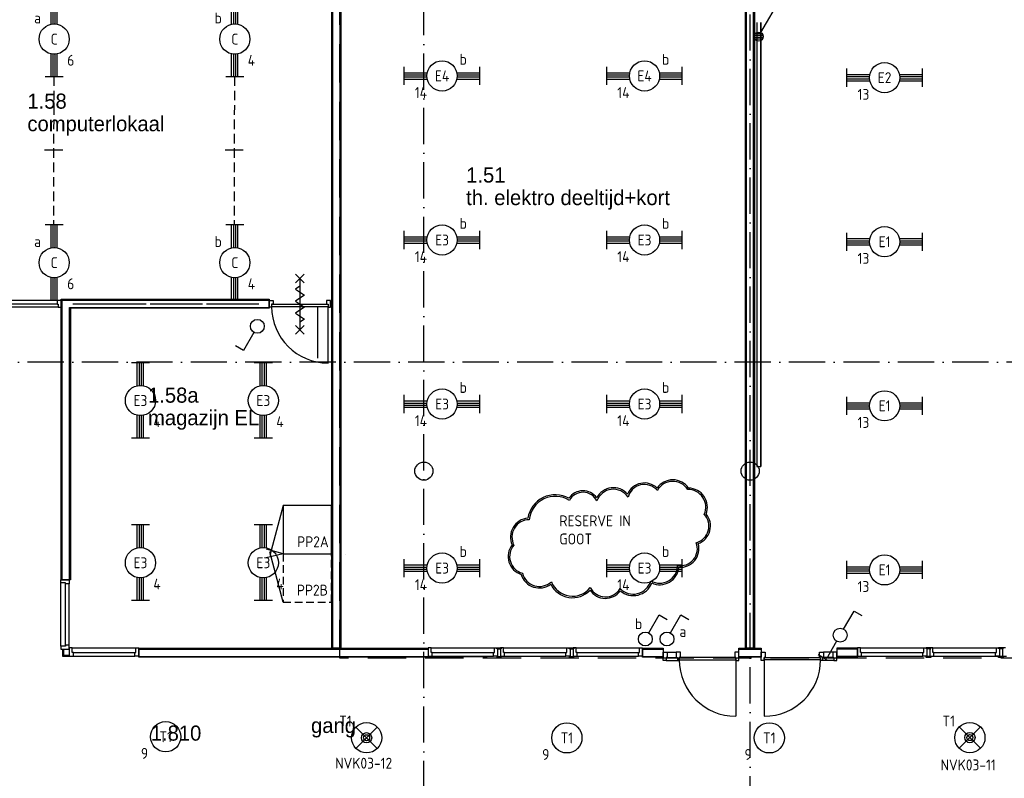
# Model space of a CAD drawing. Header units: millimetres. Extents: x -6587 to 112313, y 244 to 84344.
# Tile 48 of 55: x 77486 to 93781, y 43823 to 56372. Entities that reach past the tile are written whole.
import ezdxf
from ezdxf.enums import TextEntityAlignment as Align

# ---------------------------------------------------------------- set-up
doc = ezdxf.new("R2010")
doc.units = ezdxf.units.MM
doc.header["$LTSCALE"] = 100
doc.linetypes.add('DASHDOT', pattern=[9, 6, -1.5, 0, -1.5])
doc.linetypes.add('HIDDEN', pattern=[9.525, 6.35, -3.175])
doc.layers.get('0').update_dxf_attribs({"linetype": 'CONTINUOUS'})
for name, color, linetype in [('AL$1----_ALGEMEEN', 7, 'CONTINUOUS'), ('AL$7----_STRAMIEN', 1, 'DASHDOT'), ('AL22----_BINNENWAND', 7, 'CONTINUOUS'), ('AL28----_KONSTRUKTIE', 3, 'CONTINUOUS'), ('AL32----_BINNENKOZ', 7, 'CONTINUOUS'), ('AL32----_DRAAIR', 7, 'CONTINUOUS'), ('AL32----_DRAAIRICHTING', 1, 'CONTINUOUS'), ('AL65----_BEVEILIGING', 7, 'CONTINUOUS'), ('BOUW', 8, 'CONTINUOUS'), ('EA61303-_ARCEER', 1, 'CONTINUOUS'), ('EB63101-_ATTRIB', 2, 'CONTINUOUS'), ('EB63102-_ATTRIB', 2, 'CONTINUOUS'), ('EB63501-_ATTRIB', 2, 'CONTINUOUS'), ('EL63101-_LICHT-ARM', 3, 'CONTINUOUS'), ('EL63102-_LICHT-SCH', 3, 'CONTINUOUS'), ('EL63104-_LICHT-ASP230V', 3, 'CONTINUOUS'), ('EL63501-_NOODVRL-ARM', 3, 'CONTINUOUS'), ('LIJN025', 10, 'CONTINUOUS'), ('LIJN035', 50, 'CONTINUOUS'), ('LIJN070', 130, 'CONTINUOUS'), ('RUIMTEBOEK-1EB-WANDGOOT', 3, 'CONTINUOUS')]:
    doc.layers.add(name, color=color, linetype=linetype)
doc.styles.add('1_8', font='iso', dxfattribs={"width": 0.7, "height": 1.8})
doc.styles.add('2_0', font='iso', dxfattribs={"height": 200})
doc.styles.add('BURO-025', font='BUROFONT.shx', dxfattribs={"height": 250})
doc.styles.add('NORATT', font='isocp.shx')
doc.styles.get("Standard").update_dxf_attribs({"font": 'iso.shx'})

# ---------------------------------------------------------------- blocks, each defined once
blk = doc.blocks.new('EJ3T20')
at = {"color": 0}
for p, q in [((-6.25, -1.5), (-6.25, 1.5)), ((-6.25, -1.5), (-6.25, 1.5)), ((-6.25, 0.52), (-2.44, 0.52)), ((-6.25, 0.52), (-2.44, 0.52)), ((-6.25, 0.17), (-2.49, 0.17)), ((-6.25, 0.17), (-2.49, 0.17)), ((2.44, 0.52), (6.25, 0.52)), ((2.44, 0.52), (6.25, 0.52)), ((2.49, 0.17), (6.25, 0.17)), ((2.49, 0.17), (6.25, 0.17)), ((6.25, -1.5), (6.25, 1.5)), ((6.25, -1.5), (6.25, 1.5)), ((-6.25, -0.17), (-2.49, -0.17)), ((-6.25, -0.17), (-2.49, -0.17)), ((-6.25, -0.52), (-2.44, -0.52)), ((-6.25, -0.52), (-2.44, -0.52)), ((2.44, -0.52), (6.25, -0.52)), ((2.44, -0.52), (6.25, -0.52)), ((2.49, -0.17), (6.25, -0.17)), ((2.49, -0.17), (6.25, -0.17))]:
    blk.add_line(p, q, dxfattribs=at)
blk.add_circle((0, 0), 2.5, dxfattribs=at)
blk.add_circle((0, 0), 2.5, dxfattribs=at)
at = {"style": 'NORATT', "flags": 9}
blk.add_attdef('GELIJK', text='', height=1.8, dxfattribs=at).set_placement((3.5, 5), align=Align.MIDDLE_CENTER)
at = {"color": 6}
for tag, style, flags, p in [('SCHAK', 'NORATT', 8, (3.5, 2.75)), ('SCHAK', '1_8', 8, (3.5, 2.75)), ('A_CODE', 'NORATT', 8, (0, 0)), ('A_CODE', '1_8', 8, (0, 0)), ('GROEP', 'NORATT', 8, (-3.5, -2.75)), ('GROEP', '1_8', 8, (-3.5, -2.75)), ('KAST', 'NORATT', 9, (3.5, -2.75)), ('KAST', '1_8', 9, (3.5, -2.75))]:
    blk.add_attdef(tag, text='', height=1.8, dxfattribs=dict(at, style=style, flags=flags)).set_placement(p, align=Align.MIDDLE)
blk = doc.blocks.new('ES3S1')
blk.add_lwpolyline([(0.58, 1), (2.31, 4), (3.61, 3.25)])
blk.add_lwpolyline([(0.58, 1), (2.31, 4), (3.61, 3.25)])
blk.add_circle((0, 0), 1.15)
blk.add_circle((0, 0), 1.15)
for tag, style, flags, p in [('SCHAK', 'NORATT', 8, (3, 5.5)), ('SCHAK', '1_8', 8, (3, 5.5)), ('KAST', 'NORATT', 9, (-3, 0.5)), ('KAST', '1_8', 9, (-3, 0.5)), ('M_CODE', 'NORATT', 9, (0, 0)), ('M_CODE', '1_8', 9, (0, 0)), ('DOEL', 'NORATT', 9, (-3, -2)), ('DOEL', '1_8', 9, (-3, -2)), ('GROEP', 'NORATT', 9, (-3, -4.5)), ('GROEP', '1_8', 9, (-3, -4.5))]:
    blk.add_attdef(tag, text='', height=1.8, dxfattribs=dict(style=style, flags=flags)).set_placement(p, align=Align.MIDDLE_CENTER)
blk = doc.blocks.new('ES3SW')
for points in [[(0.58, 1), (2.31, 4), (3.61, 3.25)], [(-0.58, -1), (-2.31, -4), (-3.61, -3.25)]]:
    blk.add_lwpolyline(points)
blk.add_circle((0, 0), 1.15)
at = {"style": '1_8'}
for tag, flags, p in [('SCHAK', 8, (3, 5.5)), ('KAST', 9, (-3, 0.5)), ('M_CODE', 9, (0, 0)), ('DOEL', 9, (-3, -2)), ('GROEP', 9, (-3, -4.5))]:
    blk.add_attdef(tag, text='', height=1.8, dxfattribs=dict(at, flags=flags)).set_placement(p, align=Align.MIDDLE_CENTER)
blk = doc.blocks.new('ES3G00')
blk.add_circle((0, 0), 2.5)
at = {"color": 6, "style": '1_8'}
for tag, flags, p in [('SCHAK', 8, (3.5, 2.75)), ('A_CODE', 8, (0, 0)), ('GROEP', 8, (-3.5, -2.75)), ('KAST', 9, (3.5, -2.75))]:
    blk.add_attdef(tag, text='', height=1.8, dxfattribs=dict(at, flags=flags)).set_placement(p, align=Align.MIDDLE)
blk = doc.blocks.new('ES3G01')
at = {"color": 0}
for p, q in [((-1.77, 1.77), (1.77, -1.77)), ((1.77, 1.77), (-1.77, -1.77))]:
    blk.add_line(p, q, dxfattribs=at)
at = {"color": 6}
blk.add_lwpolyline([(1.77, -1.77), (1.75, -1.75)], dxfattribs=at)
blk.add_circle((0, 0), 2.5)
at = {"color": 0}
for radius in [0.85, 0.5]:
    blk.add_circle((0, 0), radius, dxfattribs=at)
at = {"color": 6, "style": '1_8'}
for tag, flags, p in [('A_CODE', 8, (-3.5, 2.75)), ('SCHAK', 8, (3.5, 2.75)), ('GROEP', 8, (-3.5, -2.75)), ('KAST', 9, (3.5, -2.75))]:
    blk.add_attdef(tag, text='', height=1.8, dxfattribs=dict(at, flags=flags)).set_placement(p, align=Align.MIDDLE)
blk = doc.blocks.new('EH100000')
at = {"linetype": 'ByBlock'}
for p, q in [((1, 0.5), (0, 0.5)), ((1, 0.5, 1), (0, 0.5, 1)), ((0, -0.5, 1), (1, -0.5, 1)), ((1, -0.5), (0, -0.5))]:
    blk.add_line(p, q, dxfattribs=at)
at = {"linetype": 'ByBlock', "invisible_edges": 15}
for points in [[(1, -0.5), (0, -0.5), (0, 0.5), (1, 0.5)], [(0, 0.5), (1, 0.5), (1, 0.5, 1), (0, 0.5, 1)], [(0, -0.5, 1), (1, -0.5, 1), (1, -0.5), (0, -0.5)]]:
    blk.add_3dface(points, dxfattribs=at)
at = {"linetype": 'ByBlock', "style": '2_0', "flags": 8}
blk.add_attdef('FUNCTIE', text='', height=0.5, dxfattribs=at).set_placement((0.5, 0), align=Align.MIDDLE)
at = {"linetype": 'ByBlock', "flags": 9}
blk.add_attdef('SCHOT', text='', height=0.5, dxfattribs=at).set_placement((0.5, 0), align=Align.MIDDLE)
blk = doc.blocks.new('EH100005')
blk.add_lwpolyline([(-1, -0.5), (0, -0.5), (0, 0.5), (-1, 0.5)])
at = {"style": '2_0', "flags": 9}
blk.add_attdef('HULPSTUK', text='', height=0.5, dxfattribs=at).set_placement((0, 0), align=Align.MIDDLE)
blk = doc.blocks.new('ES111201')
for p, q in [((0.38, 0.65), (5.5, 9.53)), ((0.73, 0.15), (-0.73, 0.15)), ((0.6, 0.45), (-0.6, 0.45)), ((0.73, -0.15), (-0.73, -0.15)), ((0.6, -0.45), (-0.6, -0.45))]:
    blk.add_line(p, q)
for points in [[(2.57, 5.45), (5.5, 9.53), (3.43, 4.95)], [(3.22, 5.07), (4.63, 8.01), (2.78, 5.32)]]:
    blk.add_lwpolyline(points, close=True)
blk.add_circle((0, 0), 0.75)

msp = doc.modelspace()

# ---------------------------------------------------------------- hatches: boundary and pattern name
at = {"layer": 'RUIMTEBOEK-1EB-WANDGOOT'}
h = msp.add_hatch(dxfattribs=at)
h.set_pattern_fill('LINE,N', color=1, scale=20, angle=225, style=0)
h.set_pattern_definition([(225, (89717.5, 48980), (44.9013, -44.9013), [])])
edge = h.paths.add_edge_path()
edge.add_line((89750, 48980), (89750, 56325))
edge = h.paths.add_edge_path()
edge.add_line((89750, 56325), (89685, 56325))
edge = h.paths.add_edge_path()
edge.add_line((89685, 56325), (89685, 48980))
edge = h.paths.add_edge_path()
edge.add_line((89685, 48980), (89750, 48980))

# ---------------------------------------------------------------- linework, layer by layer
at = {"layer": 'AL$1----_ALGEMEEN', "color": 8}
msp.add_line((82879.8, 47526.6), (82880, 47526.6), dxfattribs=at)
at = {"layer": 'AL$7----_STRAMIEN', "color": 1}
for p, q in [((84174.8, 7509.2), (84174.8, 76734.4)), ((89574.8, 40558.9), (89574.8, 61094.4)), ((98018.3, 50705), (37273.1, 50705))]:
    msp.add_line(p, q, dxfattribs=at)
at = {"layer": 'AL22----_BINNENWAND', "color": 8}
for p, q in [((82649.8, 45975), (82649.8, 57794)), ((82799.8, 57794), (82799.8, 45975)), ((89496.8, 45975), (89496.8, 56852)), ((89646.8, 56852), (89646.8, 45975)), ((78174.8, 47106.9), (78174.8, 51748)), ((78174.8, 51748), (81615.8, 51748)), ((81615.8, 51748), (81615.8, 51598)), ((81615.8, 51598), (78324.8, 51598)), ((78324.8, 51598), (78324.8, 47106.9)), ((78324.8, 47106.9), (78174.8, 47106.9)), ((79456.8, 45975), (84243.2, 45975)), ((79456.8, 45825), (79456.8, 45975)), ((82799.8, 45975), (82649.8, 45975)), ((84243.7, 45975), (84243.7, 45825)), ((87793.7, 45975), (88135.8, 45975.1)), ((87793.7, 45825), (87793.7, 45975)), ((88135.8, 45975.1), (88135.8, 45825.1)), ((89386.8, 45975), (89756.8, 45975)), ((89386.8, 45825), (89386.8, 45975)), ((89646.8, 45975), (89496.8, 45975)), ((89756.8, 45975), (89756.8, 45825)), ((91350, 45975), (91007.9, 45975.1)), ((91007.9, 45975.1), (91007.9, 45825.1)), ((91007.9, 45975.1), (91007.9, 45825.1)), ((91350, 45975), (91007.9, 45975.1)), ((91350, 45825), (91350, 45975)), ((91350, 45825), (91350, 45975)), ((84238.3, 45825), (79456.8, 45825)), ((88135.8, 45825.1), (87793.7, 45825)), ((89756.8, 45825), (89386.8, 45825)), ((91007.9, 45825.1), (91350, 45825)), ((91007.9, 45825.1), (91350, 45825))]:
    msp.add_line(p, q, dxfattribs=at)
at = {"layer": 'AL22----_BINNENWAND', "color": 8, "linetype": 'Continuous'}
for p, q in [((82664.8, 57794), (82664.8, 45975)), ((82784.8, 57794), (82784.8, 45975)), ((89511.8, 45975), (89511.8, 56852)), ((89631.8, 45975), (89631.8, 56852)), ((78189.8, 47106.9), (78189.8, 51733)), ((78189.8, 51733), (81615.8, 51733)), ((78309.8, 47106.9), (78309.8, 51613)), ((78309.8, 51613), (81615.8, 51613)), ((79456.8, 45960), (84243.2, 45960)), ((87793.7, 45960), (88135.8, 45960.1)), ((89386.8, 45960), (89756.8, 45960)), ((91350, 45960), (91007.9, 45960.1)), ((91350, 45960), (91007.9, 45960.1)), ((79456.8, 45840), (85221.7, 45840)), ((87793.7, 45840), (88135.8, 45840.1)), ((89386.8, 45840), (89756.8, 45840)), ((91350, 45840), (91007.9, 45840.1)), ((91350, 45840), (91007.9, 45840.1))]:
    msp.add_line(p, q, dxfattribs=at)
at = {"layer": 'AL22----_BINNENWAND', "color": 8}
msp.add_circle((89574.8, 48905), 150, dxfattribs=at)
at = {"layer": 'AL28----_KONSTRUKTIE', "color": 8}
msp.add_circle((84174.7, 48905), 150, dxfattribs=at)
at = {"layer": 'AL32----_BINNENKOZ', "color": 8}
for p, q in [((78107.8, 51730), (77340.3, 51730)), ((78107.8, 51667), (77340.3, 51667)), ((78366.8, 51673), (79576.8, 51673)), ((79643.8, 51673), (80510.8, 51673)), ((80577.8, 51673), (81444.8, 51673)), ((81615.8, 51616), (81615.8, 51730)), ((81615.8, 51730), (81682.8, 51730)), ((81655.8, 51667), (82589.8, 51667)), ((81682.8, 51667), (81655.8, 51667)), ((81655.8, 51667), (81655.8, 51616)), ((81682.8, 51730), (81682.8, 51667)), ((82629.8, 51730), (82562.8, 51730)), ((82562.8, 51730), (82562.8, 51667)), ((82562.8, 51667), (82589.8, 51667)), ((82589.8, 51667), (82589.8, 51616)), ((82629.8, 51616), (82629.8, 51730)), ((78124.8, 51616), (77323.3, 51616)), ((81655.8, 51616), (81615.8, 51616)), ((81655.8, 51627), (82589.8, 51627)), ((82411.8, 51616), (82411.8, 50771)), ((82589.8, 51616), (82629.8, 51616)), ((84243.7, 45982), (84243.7, 45843)), ((84293.7, 45982), (84243.7, 45982)), ((84293.7, 45906), (84293.7, 45982)), ((84293.7, 45982), (85343.7, 45982)), ((85343.7, 45906), (85343.7, 45982)), ((85343.7, 45982), (85393.7, 45982)), ((85393.7, 45982), (85393.7, 45843)), ((91350, 45982), (91350, 45843)), ((91400, 45982), (91350, 45982)), ((91400, 45982), (91350, 45982)), ((91350, 45982), (91350, 45843)), ((91400, 45982), (92450, 45982)), ((91400, 45906), (91400, 45982)), ((91400, 45982), (92450, 45982)), ((91400, 45906), (91400, 45982)), ((92450, 45906), (92450, 45982)), ((92450, 45982), (92500, 45982)), ((92450, 45982), (92500, 45982)), ((92450, 45906), (92450, 45982)), ((92499.9, 45980.5), (92487.4, 45980.5)), ((92487.4, 45980.5), (92487.4, 45962.5)), ((92487.4, 45980.5), (92487.4, 45962.5)), ((92499.9, 45980.5), (92487.4, 45980.5)), ((92562.5, 45980.5), (92499.9, 45980.5)), ((92562.5, 45980.5), (92499.9, 45980.5)), ((92550, 45962.5), (92499.9, 45962.5)), ((92499.9, 45962.5), (92499.9, 45957)), ((92499.9, 45962.5), (92499.9, 45957)), ((92550, 45962.5), (92499.9, 45962.5)), ((92500, 45982), (92500, 45843)), ((92500, 45982), (92500, 45843)), ((92600, 45982), (92550, 45982)), ((92550, 45982), (92550, 45843)), ((92550, 45962.5), (92562.5, 45962.5)), ((92550, 45957), (92550, 45962.5)), ((92550, 45957), (92550, 45962.5)), ((92550, 45962.5), (92562.5, 45962.5)), ((92562.5, 45962.5), (92562.5, 45980.5)), ((92562.5, 45962.5), (92562.5, 45980.5)), ((92600, 45906), (92600, 45982)), ((92600, 45982), (93225.9, 45982)), ((92610, 45982), (93683.4, 45982)), ((93104.4, 45982), (93650, 45982)), ((93650, 45982), (93700, 45982)), ((93650, 45906), (93650, 45982)), ((93687.4, 45980.5), (93687.4, 45962.5)), ((93699.9, 45980.5), (93687.4, 45980.5)), ((93762.5, 45980.5), (93699.9, 45980.5)), ((93699.9, 45962.5), (93699.9, 45957)), ((93750, 45962.5), (93699.9, 45962.5)), ((93700, 45982), (93700, 45843)), ((93800, 45982), (93750, 45982)), ((93750, 45982), (93750, 45843)), ((93750, 45957), (93750, 45962.5)), ((93750, 45962.5), (93762.5, 45962.5)), ((93762.5, 45962.5), (93762.5, 45980.5)), ((78192.8, 45952), (78192.8, 45843)), ((78210.8, 45861), (78192.8, 45843)), ((78192.8, 45843), (78316.7, 45843)), ((78210.8, 45952), (78210.8, 45861)), ((78210.8, 45861), (78316.7, 45861)), ((84243.7, 45843), (84310.7, 45843)), ((84310.7, 45906), (84293.7, 45906)), ((84310.7, 45843), (84310.7, 45906)), ((84310.7, 45906), (85326.7, 45906)), ((84310.7, 45843), (85326.7, 45843)), ((85326.7, 45843), (85326.7, 45906)), ((85326.7, 45906), (85343.7, 45906)), ((85393.7, 45843), (85326.7, 45843)), ((88135.8, 45773.5), (88135.8, 45912.5)), ((88135.8, 45912.5), (88202.8, 45912.5)), ((88202.8, 45824.5), (88185.8, 45824.5)), ((88185.8, 45824.5), (88185.8, 45773.5)), ((88202.8, 45912.5), (88352.8, 45912.5)), ((88202.8, 45912.5), (88202.8, 45824.5)), ((88202.8, 45824.5), (88352.8, 45824.5)), ((88419.8, 45912.5), (88352.8, 45912.5)), ((88352.8, 45912.5), (88352.8, 45824.5)), ((88352.8, 45824.5), (88369.8, 45824.5)), ((88369.8, 45824.5), (88369.8, 45773.5)), ((88402.8, 45824.5), (88402.8, 45784.5)), ((89336.8, 45824.5), (88402.8, 45824.5)), ((88402.8, 45773.5), (88402.8, 45824.5)), ((88402.8, 45824.5), (88419.8, 45824.5)), ((88419.8, 45824.5), (88419.8, 45912.5)), ((89386.8, 45912.5), (89319.8, 45912.5)), ((89319.8, 45912.5), (89319.8, 45824.5)), ((89319.8, 45824.5), (89336.8, 45824.5)), ((89336.8, 45784.5), (89336.8, 45824.5)), ((89336.8, 45824.5), (89336.8, 45773.5)), ((89386.8, 45773.5), (89386.8, 45912.5)), ((89756.9, 45773.5), (89756.9, 45912.5)), ((89756.9, 45912.5), (89823.9, 45912.5)), ((89823.9, 45824.5), (89806.9, 45824.5)), ((89806.9, 45824.5), (89806.9, 45773.5)), ((89806.9, 45784.5), (89806.9, 45824.5)), ((89806.9, 45824.5), (90740.9, 45824.5)), ((89823.9, 45912.5), (89823.9, 45824.5)), ((90723.9, 45824.5), (90723.9, 45912.5)), ((90723.9, 45912.5), (90790.9, 45912.5)), ((90723.9, 45912.5), (90790.9, 45912.5)), ((90723.9, 45824.5), (90723.9, 45912.5)), ((90740.9, 45824.5), (90723.9, 45824.5)), ((90740.9, 45824.5), (90723.9, 45824.5)), ((90740.9, 45773.5), (90740.9, 45824.5)), ((90740.9, 45824.5), (90740.9, 45784.5)), ((90740.9, 45824.5), (90740.9, 45784.5)), ((90740.9, 45773.5), (90740.9, 45824.5)), ((90790.9, 45824.5), (90773.9, 45824.5)), ((90773.9, 45824.5), (90773.9, 45773.5)), ((90773.9, 45824.5), (90773.9, 45773.5)), ((90790.9, 45824.5), (90773.9, 45824.5)), ((90940.9, 45912.5), (90790.9, 45912.5)), ((90790.9, 45912.5), (90790.9, 45824.5)), ((90940.9, 45912.5), (90790.9, 45912.5)), ((90790.9, 45912.5), (90790.9, 45824.5)), ((90940.9, 45824.5), (90790.9, 45824.5)), ((90940.9, 45824.5), (90790.9, 45824.5)), ((91007.9, 45912.5), (90940.9, 45912.5)), ((90940.9, 45912.5), (90940.9, 45824.5)), ((90940.9, 45912.5), (90940.9, 45824.5)), ((91007.9, 45912.5), (90940.9, 45912.5)), ((90940.9, 45824.5), (90957.9, 45824.5)), ((90940.9, 45824.5), (90957.9, 45824.5)), ((90957.9, 45824.5), (90957.9, 45773.5)), ((90957.9, 45824.5), (90957.9, 45773.5)), ((91007.9, 45773.5), (91007.9, 45912.5)), ((91007.9, 45773.5), (91007.9, 45912.5)), ((91350, 45843), (91417, 45843)), ((91350, 45843), (91417, 45843)), ((91417, 45906), (91400, 45906)), ((91417, 45906), (91400, 45906)), ((91417, 45906), (92433, 45906)), ((91417, 45843), (91417, 45906)), ((91417, 45906), (92433, 45906)), ((91417, 45843), (91417, 45906)), ((91417, 45843), (92433, 45843)), ((91417, 45843), (92433, 45843)), ((92433, 45843), (92433, 45906)), ((92433, 45906), (92450, 45906)), ((92433, 45906), (92450, 45906)), ((92433, 45843), (92433, 45906)), ((92500, 45843), (92433, 45843)), ((92500, 45843), (92433, 45843)), ((92487.4, 45819.5), (92487.4, 45837.5)), ((92487.4, 45819.5), (92487.4, 45837.5)), ((92499.9, 45819.5), (92487.4, 45819.5)), ((92499.9, 45819.5), (92487.4, 45819.5)), ((92499.9, 45837.5), (92499.9, 45843)), ((92499.9, 45837.5), (92499.9, 45843)), ((92550, 45837.5), (92499.9, 45837.5)), ((92550, 45837.5), (92499.9, 45837.5)), ((92562.5, 45819.5), (92499.9, 45819.5)), ((92562.5, 45819.5), (92499.9, 45819.5)), ((92550, 45843), (92550, 45837.5)), ((92550, 45843), (92617, 45843)), ((92550, 45843), (92550, 45837.5)), ((92550, 45837.5), (92562.5, 45837.5)), ((92550, 45837.5), (92562.5, 45837.5)), ((92562.5, 45837.5), (92562.5, 45819.5)), ((92562.5, 45837.5), (92562.5, 45819.5)), ((92617, 45906), (92600, 45906)), ((92617, 45843), (92617, 45906)), ((92617, 45906), (93293, 45906)), ((92617, 45843), (93281.8, 45843)), ((92627, 45843), (93683.4, 45843)), ((93096.3, 45906), (93633, 45906)), ((93096.3, 45843), (93633, 45843)), ((93633, 45906), (93650, 45906)), ((93633, 45843), (93633, 45906)), ((93700, 45843), (93633, 45843)), ((93687.4, 45819.5), (93687.4, 45837.5)), ((93699.9, 45819.5), (93687.4, 45819.5)), ((93699.9, 45837.5), (93699.9, 45843)), ((93750, 45837.5), (93699.9, 45837.5)), ((93762.5, 45819.5), (93699.9, 45819.5)), ((93750, 45843), (93750, 45837.5)), ((93750, 45843), (93817, 45843)), ((93750, 45837.5), (93762.5, 45837.5)), ((93762.5, 45837.5), (93762.5, 45819.5)), ((88185.8, 45773.5), (88135.8, 45773.5)), ((88185.8, 45773.5), (88369.8, 45773.5)), ((88369.8, 45773.5), (88402.8, 45773.5)), ((88369.8, 45773.5), (88402.8, 45773.5)), ((88402.8, 45784.5), (89336.8, 45784.5)), ((89336.8, 45773.5), (89386.8, 45773.5)), ((89806.9, 45773.5), (89756.9, 45773.5)), ((90740.9, 45784.5), (89806.9, 45784.5)), ((90773.9, 45773.5), (90740.9, 45773.5)), ((90773.9, 45773.5), (90740.9, 45773.5)), ((90773.9, 45773.5), (90740.9, 45773.5)), ((90773.9, 45773.5), (90740.9, 45773.5)), ((90957.9, 45773.5), (90773.9, 45773.5)), ((90957.9, 45773.5), (90773.9, 45773.5)), ((90957.9, 45773.5), (91007.9, 45773.5)), ((90957.9, 45773.5), (91007.9, 45773.5))]:
    msp.add_line(p, q, dxfattribs=at)
for points in [[(78174.8, 51616), (78174.8, 51730), (78107.8, 51730), (78107.8, 51667), (78124.8, 51667), (78124.8, 51616), (78174.8, 51616)], [(78167.8, 47106.9), (78306.8, 47106.9), (78306.8, 47039.9), (78243.8, 47039.9), (78243.8, 47056.9), (78167.8, 47056.9), (78167.8, 47106.9)], [(78167.8, 46006.9), (78167.8, 47056.9)], [(78243.8, 46023.9), (78243.8, 47039.9)], [(78306.8, 46023.9), (78306.8, 47039.9)], [(78167.8, 45956.9), (78306.8, 45956.9), (78306.8, 46023.9), (78243.8, 46023.9), (78243.8, 46006.9), (78167.8, 46006.9), (78167.8, 45956.9)], [(78306.8, 45982), (78306.8, 45843), (78373.8, 45843), (78373.8, 45906), (78356.8, 45906), (78356.8, 45982), (78306.8, 45982)], [(78356.8, 45982), (79406.8, 45982)], [(79456.8, 45982), (79456.8, 45843), (79389.8, 45843), (79389.8, 45906), (79406.8, 45906), (79406.8, 45982), (79456.8, 45982)], [(85393.7, 45962.5), (85381.2, 45962.5), (85381.2, 45980.5), (85443.8, 45980.5), (85456.3, 45980.5), (85456.3, 45962.5)], [(85393.7, 45957), (85393.7, 45962.5), (85443.8, 45962.5), (85443.8, 45957)], [(85443.7, 45982), (85443.7, 45843), (85510.7, 45843), (85510.7, 45906), (85493.7, 45906), (85493.7, 45982), (85443.7, 45982)], [(85493.7, 45982), (86543.7, 45982)], [(86593.7, 45982), (86593.7, 45843), (86526.7, 45843), (86526.7, 45906), (86543.7, 45906), (86543.7, 45982), (86593.7, 45982)], [(86593.7, 45962.5), (86581.2, 45962.5), (86581.2, 45980.5), (86643.8, 45980.5), (86656.3, 45980.5), (86656.3, 45962.5)], [(86593.7, 45957), (86593.7, 45962.5), (86643.8, 45962.5), (86643.8, 45957)], [(86643.7, 45982), (86643.7, 45843), (86710.7, 45843), (86710.7, 45906), (86693.7, 45906), (86693.7, 45982), (86643.7, 45982)], [(86693.7, 45982), (87743.7, 45982)], [(87793.7, 45982), (87793.7, 45843), (87726.7, 45843), (87726.7, 45906), (87743.7, 45906), (87743.7, 45982), (87793.7, 45982)], [(92550, 45982), (92550, 45843), (92617, 45843), (92617, 45906), (92600, 45906), (92600, 45982), (92550, 45982)], [(78373.8, 45906), (79389.8, 45906)], [(78373.8, 45843), (79389.8, 45843)], [(85393.7, 45837.5), (85381.2, 45837.5), (85381.2, 45819.5), (85443.8, 45819.5), (85456.3, 45819.5), (85456.3, 45837.5)], [(85393.7, 45843), (85393.7, 45837.5), (85443.8, 45837.5), (85443.8, 45843)], [(85510.7, 45906), (86526.7, 45906)], [(85510.7, 45843), (86526.7, 45843)], [(86593.7, 45837.5), (86581.2, 45837.5), (86581.2, 45819.5), (86643.8, 45819.5), (86656.3, 45819.5), (86656.3, 45837.5)], [(86593.7, 45843), (86593.7, 45837.5), (86643.8, 45837.5), (86643.8, 45843)], [(86710.7, 45906), (87726.7, 45906)], [(86710.7, 45843), (87726.7, 45843)]]:
    msp.add_lwpolyline(points, dxfattribs=at)
at = {"layer": 'AL32----_DRAAIR', "color": 8}
msp.add_line((82589.8, 50693), (82589.8, 51627), dxfattribs=at)
msp.add_arc((82589.8, 51627), 934, 180, 270, dxfattribs=at)
at = {"layer": 'AL32----_DRAAIRICHTING', "color": 8}
for p, q in [((89336.8, 45784.5), (89336.8, 44850.5)), ((89806.9, 45784.5), (89806.9, 44850.5))]:
    msp.add_line(p, q, dxfattribs=at)
for centre, start, end in [((89336.8, 45784.5), 180, 270), ((89806.9, 45784.5), 270, 0)]:
    msp.add_arc(centre, 934, start, end, dxfattribs=at)
at = {"layer": 'AL65----_BEVEILIGING', "color": 8, "linetype": 'Continuous'}
for points in [[(82052.8, 52162), (82192.8, 52022)], [(82192.8, 52162), (82052.8, 52022)], [(82122.8, 52092), (82122.8, 51242)], [(82122.8, 51967), (82047.8, 51917), (82197.8, 51817), (82122.8, 51767)], [(82122.8, 51767), (82047.8, 51717), (82197.8, 51617), (82122.8, 51567)], [(82122.8, 51567), (82047.8, 51517), (82197.8, 51417), (82122.8, 51367)], [(82052.8, 51312), (82192.8, 51172)], [(82192.8, 51312), (82052.8, 51172)]]:
    msp.add_lwpolyline(points, dxfattribs=at)
at = {"layer": 'EA61303-_ARCEER', "color": 8}
for points in [[(86575.5, 48455.2, 0.5205671), (86575.5, 48455.2, 0.5205671), (85895.5, 48125.2, 0.5205671), (85635.5, 47685.2, 0.5205671), (85785.5, 47195.2, 0.5205671), (86275.5, 47035.2, 0.5205671), (86925.5, 46935.2, 0.5205671), (87425.5, 46925.2, 0.5205671), (87945.5, 47055.2, 0.5205671), (88395.5, 47315.2, 0.5205671), (88715.5, 47705.2, 0.5205671), (88845.5, 48195.2, 0.5205671), (88555.5, 48625.2, 0.5205671), (88035.5, 48625.2, 0.5205671), (87545.5, 48525.2, 0.5205671), (87035.5, 48465.2, 0.5205671), (86575.5, 48455.2)], [(86584.1, 48421.1, 0.553352), (85917.4, 48101.1, 0.5604495), (85665, 47681.7, 0.552567), (85805.9, 47215.2, 0.5711553), (86284.9, 47075.7, 0.5773546), (86929.5, 46977.7, 0.5928678), (87421.1, 46964, 0.5822355), (87931, 47091, 0.5810362), (88371.7, 47343.3, 0.5780619), (88684, 47721.3, 0.5650362), (88816.4, 48190.3, 0.5513596), (88542.2, 48600.1, 0.5692636), (88039.6, 48584.5, 0.6097349), (87554, 48472.9, 0.6252263), (87039, 48411.2, 0.6102247)]]:
    msp.add_lwpolyline(points, format="xyb", close=True, dxfattribs=at)
at = {"layer": 'LIJN025'}
for p, q in [((81845, 47537.5), (81568, 47616.5)), ((81848, 47537.5), (81564, 47468.5))]:
    msp.add_line(p, q, dxfattribs=at)
at = {"layer": 'LIJN035', "linetype": 'HIDDEN', "ltscale": 0.25}
for p, q in [((78049.3, 55436.5), (78045.3, 52976.5)), ((81038.9, 55436.5), (81034.9, 52976.5))]:
    msp.add_line(p, q, dxfattribs=at)
at = {"layer": 'LIJN035'}
for p, q in [((78197.4, 54213.5), (77897.4, 54213.5)), ((81187, 54213.5), (80887, 54213.5))]:
    msp.add_line(p, q, dxfattribs=at)
at = {"layer": 'LIJN035', "color": 10}
for p, q in [((81848, 48338.5), (81628, 47508.5)), ((81848, 46738.5), (81628, 47568.5))]:
    msp.add_line(p, q, dxfattribs=at)
at = {"layer": 'LIJN035', "color": 50}
for p, q in [((82648, 48338.5), (81848, 48338.5)), ((81848, 48338.5), (81848, 47538.5)), ((82648, 47538.5), (82648, 48338.5)), ((81848, 47538.5), (82648, 47538.5))]:
    msp.add_line(p, q, dxfattribs=at)
at = {"layer": 'LIJN035', "color": 50, "linetype": 'HIDDEN', "ltscale": 0.2}
for p, q in [((81848, 47538.5), (81848, 46738.5)), ((82648, 46738.5), (82648, 47538.5)), ((81848, 46738.5), (82648, 46738.5))]:
    msp.add_line(p, q, dxfattribs=at)
at = {"layer": 'LIJN070', "linetype": 'HIDDEN'}
for p, q in [((82784, 45808.8), (82784, 78227.7)), ((98167.8, 45808.8), (82784, 45808.8))]:
    msp.add_line(p, q, dxfattribs=at)

# ---------------------------------------------------------------- block references
at = {"layer": 'EL63101-_LICHT-ARM'}
ref = msp.add_blockref('EJ3T20', (78056.3, 56051.4), dxfattribs=dict(at, xscale=100, yscale=100, zscale=100, rotation=90))
ref.add_attrib('A_CODE', 'C', dxfattribs={"layer": 'EB63101-_ATTRIB', "color": 1, "height": 180, "style": '1_8', "flags": 8}).set_placement((78056.3, 56051.4), align=Align.MIDDLE)
ref.add_attrib('GROEP', '6', dxfattribs={"layer": 'EB63101-_ATTRIB', "color": 1, "height": 180, "style": '1_8', "flags": 8}).set_placement((78331.3, 55701.4), align=Align.MIDDLE)
ref.add_attrib('SCHAK', 'a', dxfattribs={"layer": 'EB63101-_ATTRIB', "color": 1, "height": 180, "style": '1_8', "flags": 8}).set_placement((77781.3, 56401.4), align=Align.MIDDLE)
ref = msp.add_blockref('EJ3T20', (81045.9, 56051.4), dxfattribs=dict(at, xscale=100, yscale=100, zscale=100, rotation=90))
ref.add_attrib('A_CODE', 'C', dxfattribs={"layer": 'EB63101-_ATTRIB', "color": 1, "height": 180, "style": '1_8', "flags": 8}).set_placement((81045.9, 56051.4), align=Align.MIDDLE)
ref.add_attrib('GROEP', '4', dxfattribs={"layer": 'EB63101-_ATTRIB', "color": 1, "height": 180, "style": '1_8', "flags": 8}).set_placement((81320.9, 55701.4), align=Align.MIDDLE)
ref.add_attrib('SCHAK', 'b', dxfattribs={"layer": 'EB63101-_ATTRIB', "color": 1, "height": 180, "style": '1_8', "flags": 8}).set_placement((80770.9, 56401.4), align=Align.MIDDLE)
ref = msp.add_blockref('EJ3T20', (84476.2, 55442.7, 3500), dxfattribs=dict(at, xscale=100, yscale=100, zscale=100))
ref.add_attrib('A_CODE', 'E4', dxfattribs={"layer": 'EB63101-_ATTRIB', "color": 1, "height": 180, "style": '1_8', "flags": 8}).set_placement((84476.2, 55442.7, 3500), align=Align.MIDDLE)
ref.add_attrib('GROEP', '14', dxfattribs={"layer": 'EB63101-_ATTRIB', "color": 1, "height": 180, "style": '1_8', "flags": 8}).set_placement((84126.2, 55167.7, 3500), align=Align.MIDDLE)
ref.add_attrib('SCHAK', 'b', dxfattribs={"layer": 'EB63101-_ATTRIB', "color": 1, "height": 180, "style": '1_8', "flags": 8}).set_placement((84826.2, 55717.7, 3500), align=Align.MIDDLE)
ref = msp.add_blockref('EJ3T20', (87827.2, 55442.7, 3500), dxfattribs=dict(at, xscale=100, yscale=100, zscale=100))
ref.add_attrib('A_CODE', 'E4', dxfattribs={"layer": 'EB63101-_ATTRIB', "color": 1, "height": 180, "style": '1_8', "flags": 8}).set_placement((87827.2, 55442.7, 3500), align=Align.MIDDLE)
ref.add_attrib('GROEP', '14', dxfattribs={"layer": 'EB63101-_ATTRIB', "color": 1, "height": 180, "style": '1_8', "flags": 8}).set_placement((87477.2, 55167.7, 3500), align=Align.MIDDLE)
ref.add_attrib('SCHAK', 'b', dxfattribs={"layer": 'EB63101-_ATTRIB', "color": 1, "height": 180, "style": '1_8', "flags": 8}).set_placement((88177.2, 55717.7, 3500), align=Align.MIDDLE)
ref = msp.add_blockref('EJ3T20', (91800, 55413.3, 3500), dxfattribs=dict(at, xscale=100, yscale=100, zscale=100))
ref.add_attrib('A_CODE', 'E2', dxfattribs={"layer": 'EB63101-_ATTRIB', "color": 1, "height": 180, "style": '1_8', "flags": 8}).set_placement((91800, 55413.3, 3500), align=Align.MIDDLE)
ref.add_attrib('GROEP', '13', dxfattribs={"layer": 'EB63101-_ATTRIB', "color": 1, "height": 180, "style": '1_8', "flags": 8}).set_placement((91450, 55138.3, 3500), align=Align.MIDDLE)
ref = msp.add_blockref('EJ3T20', (84476.2, 52728.7, 3500), dxfattribs=dict(at, xscale=100, yscale=100, zscale=100))
ref.add_attrib('A_CODE', 'E3', dxfattribs={"layer": 'EB63101-_ATTRIB', "color": 1, "height": 180, "style": '1_8', "flags": 8}).set_placement((84476.2, 52728.7, 3500), align=Align.MIDDLE)
ref.add_attrib('GROEP', '14', dxfattribs={"layer": 'EB63101-_ATTRIB', "color": 1, "height": 180, "style": '1_8', "flags": 8}).set_placement((84126.2, 52453.7, 3500), align=Align.MIDDLE)
ref.add_attrib('SCHAK', 'b', dxfattribs={"layer": 'EB63101-_ATTRIB', "color": 1, "height": 180, "style": '1_8', "flags": 8}).set_placement((84826.2, 53003.7, 3500), align=Align.MIDDLE)
ref = msp.add_blockref('EJ3T20', (87827.2, 52728.7, 3500), dxfattribs=dict(at, xscale=100, yscale=100, zscale=100))
ref.add_attrib('A_CODE', 'E3', dxfattribs={"layer": 'EB63101-_ATTRIB', "color": 1, "height": 180, "style": '1_8', "flags": 8}).set_placement((87827.2, 52728.7, 3500), align=Align.MIDDLE)
ref.add_attrib('GROEP', '14', dxfattribs={"layer": 'EB63101-_ATTRIB', "color": 1, "height": 180, "style": '1_8', "flags": 8}).set_placement((87477.2, 52453.7, 3500), align=Align.MIDDLE)
ref.add_attrib('SCHAK', 'b', dxfattribs={"layer": 'EB63101-_ATTRIB', "color": 1, "height": 180, "style": '1_8', "flags": 8}).set_placement((88177.2, 53003.7, 3500), align=Align.MIDDLE)
ref = msp.add_blockref('EJ3T20', (78056.3, 52353.5), dxfattribs=dict(at, xscale=100, yscale=100, zscale=100, rotation=90))
ref.add_attrib('A_CODE', 'C', dxfattribs={"layer": 'EB63101-_ATTRIB', "color": 1, "height": 180, "style": '1_8', "flags": 8}).set_placement((78056.3, 52353.5), align=Align.MIDDLE)
ref.add_attrib('GROEP', '6', dxfattribs={"layer": 'EB63101-_ATTRIB', "color": 1, "height": 180, "style": '1_8', "flags": 8}).set_placement((78331.3, 52003.5), align=Align.MIDDLE)
ref.add_attrib('SCHAK', 'a', dxfattribs={"layer": 'EB63101-_ATTRIB', "color": 1, "height": 180, "style": '1_8', "flags": 8}).set_placement((77781.3, 52703.5), align=Align.MIDDLE)
ref = msp.add_blockref('EJ3T20', (81045.9, 52353.5), dxfattribs=dict(at, xscale=100, yscale=100, zscale=100, rotation=90))
ref.add_attrib('A_CODE', 'C', dxfattribs={"layer": 'EB63101-_ATTRIB', "color": 1, "height": 180, "style": '1_8', "flags": 8}).set_placement((81045.9, 52353.5), align=Align.MIDDLE)
ref.add_attrib('GROEP', '4', dxfattribs={"layer": 'EB63101-_ATTRIB', "color": 1, "height": 180, "style": '1_8', "flags": 8}).set_placement((81320.9, 52003.5), align=Align.MIDDLE)
ref.add_attrib('SCHAK', 'b', dxfattribs={"layer": 'EB63101-_ATTRIB', "color": 1, "height": 180, "style": '1_8', "flags": 8}).set_placement((80770.9, 52703.5), align=Align.MIDDLE)
ref = msp.add_blockref('EJ3T20', (91800, 52699.3, 3500), dxfattribs=dict(at, xscale=100, yscale=100, zscale=100))
ref.add_attrib('A_CODE', 'E1', dxfattribs={"layer": 'EB63101-_ATTRIB', "color": 1, "height": 180, "style": '1_8', "flags": 8}).set_placement((91800, 52699.3, 3500), align=Align.MIDDLE)
ref.add_attrib('GROEP', '13', dxfattribs={"layer": 'EB63101-_ATTRIB', "color": 1, "height": 180, "style": '1_8', "flags": 8}).set_placement((91450, 52424.3, 3500), align=Align.MIDDLE)
ref = msp.add_blockref('EJ3T20', (79484.2, 50072.8, 3000), dxfattribs=dict(at, xscale=100, yscale=100, zscale=100, rotation=90))
ref.add_attrib('A_CODE', 'E3', dxfattribs={"layer": 'EB63101-_ATTRIB', "color": 1, "height": 180, "style": '1_8', "flags": 8}).set_placement((79484.2, 50072.8, 3000), align=Align.MIDDLE)
ref.add_attrib('GROEP', '4', dxfattribs={"layer": 'EB63101-_ATTRIB', "color": 1, "height": 180, "style": '1_8', "flags": 8}).set_placement((79759.2, 49722.8, 3000), align=Align.MIDDLE)
ref = msp.add_blockref('EJ3T20', (81518.2, 50072.8, 3000), dxfattribs=dict(at, xscale=100, yscale=100, zscale=100, rotation=90))
ref.add_attrib('A_CODE', 'E3', dxfattribs={"layer": 'EB63101-_ATTRIB', "color": 1, "height": 180, "style": '1_8', "flags": 8}).set_placement((81518.2, 50072.8, 3000), align=Align.MIDDLE)
ref.add_attrib('GROEP', '4', dxfattribs={"layer": 'EB63101-_ATTRIB', "color": 1, "height": 180, "style": '1_8', "flags": 8}).set_placement((81793.2, 49722.8, 3000), align=Align.MIDDLE)
ref = msp.add_blockref('EJ3T20', (84476.2, 50014.7, 3500), dxfattribs=dict(at, xscale=100, yscale=100, zscale=100))
ref.add_attrib('A_CODE', 'E3', dxfattribs={"layer": 'EB63101-_ATTRIB', "color": 1, "height": 180, "style": '1_8', "flags": 8}).set_placement((84476.2, 50014.7, 3500), align=Align.MIDDLE)
ref.add_attrib('GROEP', '14', dxfattribs={"layer": 'EB63101-_ATTRIB', "color": 1, "height": 180, "style": '1_8', "flags": 8}).set_placement((84126.2, 49739.7, 3500), align=Align.MIDDLE)
ref.add_attrib('SCHAK', 'b', dxfattribs={"layer": 'EB63101-_ATTRIB', "color": 1, "height": 180, "style": '1_8', "flags": 8}).set_placement((84826.2, 50289.7, 3500), align=Align.MIDDLE)
ref = msp.add_blockref('EJ3T20', (87827.2, 50014.7, 3500), dxfattribs=dict(at, xscale=100, yscale=100, zscale=100))
ref.add_attrib('A_CODE', 'E3', dxfattribs={"layer": 'EB63101-_ATTRIB', "color": 1, "height": 180, "style": '1_8', "flags": 8}).set_placement((87827.2, 50014.7, 3500), align=Align.MIDDLE)
ref.add_attrib('GROEP', '14', dxfattribs={"layer": 'EB63101-_ATTRIB', "color": 1, "height": 180, "style": '1_8', "flags": 8}).set_placement((87477.2, 49739.7, 3500), align=Align.MIDDLE)
ref.add_attrib('SCHAK', 'b', dxfattribs={"layer": 'EB63101-_ATTRIB', "color": 1, "height": 180, "style": '1_8', "flags": 8}).set_placement((88177.2, 50289.7, 3500), align=Align.MIDDLE)
ref = msp.add_blockref('EJ3T20', (91800, 49985.3, 3500), dxfattribs=dict(at, xscale=100, yscale=100, zscale=100))
ref.add_attrib('A_CODE', 'E1', dxfattribs={"layer": 'EB63101-_ATTRIB', "color": 1, "height": 180, "style": '1_8', "flags": 8}).set_placement((91800, 49985.3, 3500), align=Align.MIDDLE)
ref.add_attrib('GROEP', '13', dxfattribs={"layer": 'EB63101-_ATTRIB', "color": 1, "height": 180, "style": '1_8', "flags": 8}).set_placement((91450, 49710.3, 3500), align=Align.MIDDLE)
ref = msp.add_blockref('EJ3T20', (79484.2, 47388.8, 3000), dxfattribs=dict(at, xscale=100, yscale=100, zscale=100, rotation=90))
ref.add_attrib('A_CODE', 'E3', dxfattribs={"layer": 'EB63101-_ATTRIB', "color": 1, "height": 180, "style": '1_8', "flags": 8}).set_placement((79484.2, 47388.8, 3000), align=Align.MIDDLE)
ref.add_attrib('GROEP', '4', dxfattribs={"layer": 'EB63101-_ATTRIB', "color": 1, "height": 180, "style": '1_8', "flags": 8}).set_placement((79759.2, 47038.8, 3000), align=Align.MIDDLE)
ref = msp.add_blockref('EJ3T20', (81518.2, 47388.8, 3000), dxfattribs=dict(at, xscale=100, yscale=100, zscale=100, rotation=90))
ref.add_attrib('A_CODE', 'E3', dxfattribs={"layer": 'EB63101-_ATTRIB', "color": 1, "height": 180, "style": '1_8', "flags": 8}).set_placement((81518.2, 47388.8, 3000), align=Align.MIDDLE)
ref.add_attrib('GROEP', '4', dxfattribs={"layer": 'EB63101-_ATTRIB', "color": 1, "height": 180, "style": '1_8', "flags": 8}).set_placement((81793.2, 47038.8, 3000), align=Align.MIDDLE)
ref = msp.add_blockref('EJ3T20', (84476.2, 47300.7, 3500), dxfattribs=dict(at, xscale=100, yscale=100, zscale=100))
ref.add_attrib('A_CODE', 'E3', dxfattribs={"layer": 'EB63101-_ATTRIB', "color": 1, "height": 180, "style": '1_8', "flags": 8}).set_placement((84476.2, 47300.7, 3500), align=Align.MIDDLE)
ref.add_attrib('GROEP', '14', dxfattribs={"layer": 'EB63101-_ATTRIB', "color": 1, "height": 180, "style": '1_8', "flags": 8}).set_placement((84126.2, 47025.7, 3500), align=Align.MIDDLE)
ref.add_attrib('SCHAK', 'b', dxfattribs={"layer": 'EB63101-_ATTRIB', "color": 1, "height": 180, "style": '1_8', "flags": 8}).set_placement((84826.2, 47575.7, 3500), align=Align.MIDDLE)
ref = msp.add_blockref('EJ3T20', (87827.2, 47300.7, 3500), dxfattribs=dict(at, xscale=100, yscale=100, zscale=100))
ref.add_attrib('A_CODE', 'E3', dxfattribs={"layer": 'EB63101-_ATTRIB', "color": 1, "height": 180, "style": '1_8', "flags": 8}).set_placement((87827.2, 47300.7, 3500), align=Align.MIDDLE)
ref.add_attrib('GROEP', '14', dxfattribs={"layer": 'EB63101-_ATTRIB', "color": 1, "height": 180, "style": '1_8', "flags": 8}).set_placement((87477.2, 47025.7, 3500), align=Align.MIDDLE)
ref.add_attrib('SCHAK', 'b', dxfattribs={"layer": 'EB63101-_ATTRIB', "color": 1, "height": 180, "style": '1_8', "flags": 8}).set_placement((88177.2, 47575.7, 3500), align=Align.MIDDLE)
ref = msp.add_blockref('EJ3T20', (91800, 47271.3, 3500), dxfattribs=dict(at, xscale=100, yscale=100, zscale=100))
ref.add_attrib('A_CODE', 'E1', dxfattribs={"layer": 'EB63101-_ATTRIB', "color": 1, "height": 180, "style": '1_8', "flags": 8}).set_placement((91800, 47271.3, 3500), align=Align.MIDDLE)
ref.add_attrib('GROEP', '13', dxfattribs={"layer": 'EB63101-_ATTRIB', "color": 1, "height": 180, "style": '1_8', "flags": 8}).set_placement((91450, 46996.3, 3500), align=Align.MIDDLE)
ref = msp.add_blockref('ES3G00', (79901.7, 44510.4, 2600), dxfattribs=dict(at, xscale=100, yscale=100, zscale=100))
ref.add_attrib('A_CODE', 'T1', dxfattribs={"layer": 'EB63101-_ATTRIB', "color": 1, "height": 180, "style": '1_8', "flags": 8}).set_placement((79901.7, 44510.4, 2600), align=Align.MIDDLE)
ref.add_attrib('GROEP', '9', dxfattribs={"layer": 'EB63101-_ATTRIB', "color": 1, "height": 180, "style": '1_8', "flags": 8}).set_placement((79551.7, 44235.4, 2600), align=Align.MIDDLE)
ref = msp.add_blockref('ES3G00', (86541.9, 44492.4, 2600), dxfattribs=dict(at, xscale=100, yscale=100, zscale=100))
ref.add_attrib('A_CODE', 'T1', dxfattribs={"layer": 'EB63101-_ATTRIB', "color": 1, "height": 180, "style": '1_8', "flags": 8}).set_placement((86541.9, 44492.4, 2600), align=Align.MIDDLE)
ref.add_attrib('GROEP', '9', dxfattribs={"layer": 'EB63101-_ATTRIB', "color": 1, "height": 180, "style": '1_8', "flags": 8}).set_placement((86191.9, 44217.4, 2600), align=Align.MIDDLE)
ref = msp.add_blockref('ES3G00', (89891.8, 44492.4, 2600), dxfattribs=dict(at, xscale=100, yscale=100, zscale=100))
ref.add_attrib('A_CODE', 'T1', dxfattribs={"layer": 'EB63101-_ATTRIB', "color": 1, "height": 180, "style": '1_8', "flags": 8}).set_placement((89891.8, 44492.4, 2600), align=Align.MIDDLE)
ref.add_attrib('GROEP', '9', dxfattribs={"layer": 'EB63101-_ATTRIB', "color": 1, "height": 180, "style": '1_8', "flags": 8}).set_placement((89541.8, 44217.4, 2600), align=Align.MIDDLE)
at = {"layer": 'EL63102-_LICHT-SCH', "xscale": 100, "yscale": 100, "zscale": 100}
for name, p, rotation in [('ES3S1', (81418.7, 51300.8, 1050), 180), ('ES3SW', (91063.7, 46190.3, 1050), 359.9895120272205)]:
    msp.add_blockref(name, p, dxfattribs=dict(at, rotation=rotation))
at = {"layer": 'EL63102-_LICHT-SCH'}
ref = msp.add_blockref('ES3S1', (87839.8, 46127.8, 1050), dxfattribs=dict(at, xscale=100, yscale=100, zscale=100))
ref.add_attrib('SCHAK', 'b', dxfattribs={"layer": 'EB63102-_ATTRIB', "color": 1, "height": 180, "style": '1_8', "flags": 8}).set_placement((87728, 46380.4, 1050), align=Align.MIDDLE_CENTER)
ref = msp.add_blockref('ES3S1', (88198, 46127.8, 1050), dxfattribs=dict(at, xscale=100, yscale=100, zscale=100))
ref.add_attrib('SCHAK', 'a', dxfattribs={"layer": 'EB63102-_ATTRIB', "color": 1, "height": 180, "style": '1_8', "flags": 8}).set_placement((88461.8, 46252, 1050), align=Align.MIDDLE_CENTER)
at = {"layer": 'EL63501-_NOODVRL-ARM'}
ref = msp.add_blockref('ES3G01', (83226.9, 44494.1, 2600), dxfattribs=dict(at, xscale=100, yscale=100, zscale=100))
ref.add_attrib('A_CODE', 'T1', dxfattribs={"layer": 'EB63501-_ATTRIB', "color": 1, "height": 180, "style": '1_8', "flags": 8}).set_placement((82876.9, 44769.1, 2600), align=Align.MIDDLE)
ref.add_attrib('GROEP', 'NVK03-12', dxfattribs={"layer": 'EB63501-_ATTRIB', "color": 1, "height": 180, "style": '1_8', "flags": 8}).set_placement((83178.8, 44073.7, 2600), align=Align.MIDDLE)
ref = msp.add_blockref('ES3G01', (93211.3, 44496.3, 2600), dxfattribs=dict(at, xscale=100, yscale=100, zscale=100))
ref.add_attrib('A_CODE', 'T1', dxfattribs={"layer": 'EB63501-_ATTRIB', "color": 1, "height": 180, "style": '1_8', "flags": 8}).set_placement((92861.3, 44771.3, 2600), align=Align.MIDDLE)
ref.add_attrib('GROEP', 'NVK03-11', dxfattribs={"layer": 'EB63501-_ATTRIB', "color": 1, "height": 180, "style": '1_8', "flags": 8}).set_placement((93183.3, 44045, 2600), align=Align.MIDDLE)
at = {"layer": 'RUIMTEBOEK-1EB-WANDGOOT', "xscale": 100, "yscale": 100, "zscale": 100}
msp.add_blockref('ES111201', (89714.5, 56094), dxfattribs=at)
at = {"layer": 'RUIMTEBOEK-1EB-WANDGOOT', "yscale": 65, "zscale": 119.9999999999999}
for name, xscale, rotation in [('EH100000', 7345, 90), ('EH100005', 119.9999999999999, 270)]:
    msp.add_blockref(name, (89717.5, 48980, 700), dxfattribs=dict(at, xscale=xscale, rotation=rotation))

# ---------------------------------------------------------------- texts
at = {"layer": 'BOUW', "style": 'BURO-025'}
for s, p in [('1.58', (77613.5, 54900.5)), ('computerlokaal', (77613.5, 54527.5)), ('1.51', (84875.1, 53678.3)), ('th. elektro deeltijd+kort', (84875.1, 53305.3)), ('1.58a', (79609.8, 50036.8)), ('magazijn EL', (79609.8, 49663.7)), ('1.810', (79655.2, 44446.1)), ('gang', (82307.9, 44573.1))]:
    msp.add_text(s, height=250, dxfattribs=at).set_placement(p)
at = {"layer": 'EA61303-_ARCEER', "insert": (86417.8, 48172.6), "char_height": 180, "width": 1550, "attachment_point": 1}
msp.add_mtext('{\\Fiso.shx;RESERVE IN GOOT}', dxfattribs=at)
at = {"layer": 'EL63104-_LICHT-ASP230V', "char_height": 180, "width": 1197.614, "attachment_point": 1}
for s, insert in [('PP2A', (82077.6, 47826.5)), ('PP2B', (82073.4, 47026.5))]:
    msp.add_mtext(s, dxfattribs=dict(at, insert=insert))

doc.saveas('drawing.dxf')
